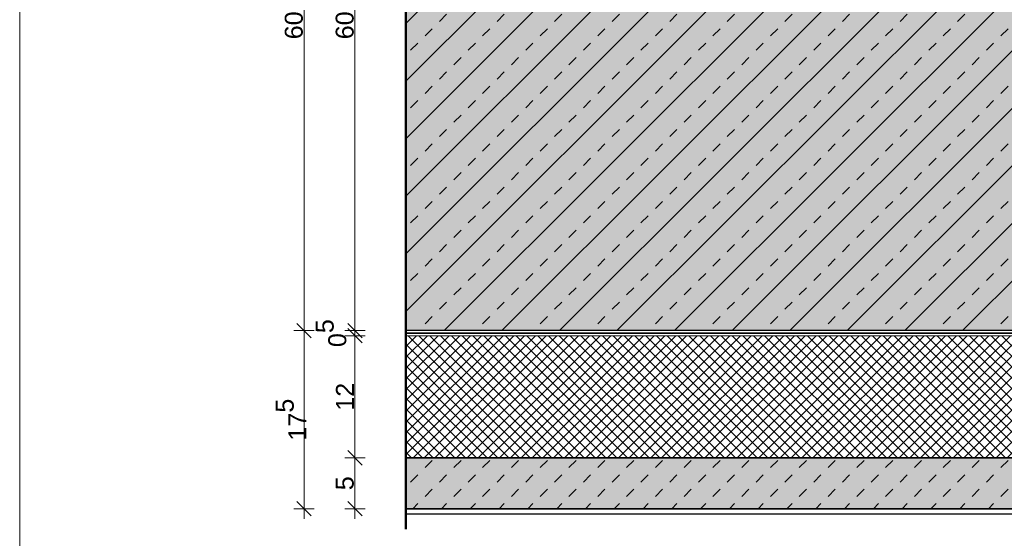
# Model space of a CAD drawing. Header units: metres. Extents: x 0.4 to 30.1, y -10.7 to 8.6.
# Tile 9 of 256: x 4 to 4.967, y -2.035 to -1.526. Entities that reach past the tile are written whole.
import ezdxf

# ---------------------------------------------------------------- set-up
doc = ezdxf.new("R2010")
doc.units = ezdxf.units.M
doc.header["$PDMODE"] = 1
doc.header["$PDSIZE"] = -2
doc.linetypes.add('Dash Style-37', pattern=[2.25, 1, -1.25])
doc.layers.get('0').update_dxf_attribs({"lineweight": 25})
for name, color, linetype, lineweight in [('_Bodenaufbauten 20230510 (2D)', 7, 'Continuous', 9), ('Bemaßung', 7, 'Continuous', 9), ('Keine', 7, 'Continuous', 9)]:
    doc.layers.add(name, color=color, linetype=linetype, lineweight=lineweight)
doc.layers.get('0').freeze()
doc.styles.add('Arial', font='arial.ttf')
doc.dimstyles.new('boris100', dxfattribs={"dimtxt": 17.652669, "dimasz": 0.001414, "dimexe": 0.001, "dimexo": 0.01, "dimgap": 0.0001, "dimtad": 1, "dimdec": 4, "dimtxsty": 'Arial', "dimblk": 'VW_SLASH', "dimblk1": 'VW_SLASH', "dimblk2": 'VW_SLASH', "dimcen": 0, "dimdle": 0.001, "dimadec": 3, "dimazin": 0, "dimtfac": 0.8, "dimtdec": 4, "dimtix": 1, "dimtmove": 0, "dimatfit": 0, "dimldrblk": 'VW_FILLEDARROW', "dimfxl": 0.001, "dimfxlon": 1, "dimfrac": 2, "dimtolj": 1, "dimarcsym": 0})

# ---------------------------------------------------------------- blocks, each defined once
blk = doc.blocks.new('VW_SLASH')
at = {"color": 0, "linetype": 'ByBlock', "lineweight": -2, "transparency": 16777216}
blk.add_line((0.707, 0), (-1, 0), dxfattribs=at)
at = {"color": 0, "linetype": 'Continuous', "lineweight": 20, "transparency": 16777216, "flags": 128}
blk.add_lwpolyline([(0.5, 0.5), (-0.5, -0.5)], dxfattribs=at)
blk = doc.blocks.new('*D49')
at = {"layer": 'Bemaßung', "color": 0, "lineweight": -2}
for p, q in [((4.2894, -1.23109), (4.2694, -1.23109)), ((4.2794, -1.81695), (4.2794, -1.24523)), ((4.2894, -1.83109), (4.2694, -1.83109))]:
    blk.add_line(p, q, dxfattribs=at)
at = {"layer": 'Defpoints', "color": 0}
for p in [(4.2794, -1.23109), (4.3794, -1.23109), (4.3794, -1.83109)]:
    blk.add_point(p, dxfattribs=at)
at = {"layer": 'Bemaßung', "color": 0, "lineweight": -2, "xscale": 0.014138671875, "yscale": 0.014138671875, "zscale": 0.014138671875}
for p, rotation in [((4.2794, -1.23109), 90), ((4.2794, -1.83109), 270)]:
    blk.add_blockref('VW_SLASH', p, dxfattribs=dict(at, rotation=rotation))
at = {"layer": 'Bemaßung', "color": 0, "insert": (4.26939, -1.53109), "char_height": 0.017653, "attachment_point": 5, "rotation": 90, "style": 'Arial'}
blk.add_mtext('\\A1;60', dxfattribs=at)
blk = doc.blocks.new('VW_FILLEDARROW')
at = {"linetype": 'Continuous', "lineweight": 5, "true_color": 0xb9b9b9, "transparency": 16777216}
h = blk.add_hatch(dxfattribs=at)
h.set_pattern_fill('Dämm', color=9, style=0, pattern_type=2)
h.set_pattern_definition([(-45, (0, 0), (0.00053033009, 0.00053033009), []), (-135, (0, 0), (0.00053033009, -0.00053033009), [])])
h.paths.add_polyline_path([(-2.246, 0.602), (0, 0), (-2.246, -0.602)])
at = {"color": 0, "linetype": 'Continuous', "lineweight": 5, "transparency": 16777216, "flags": 128}
blk.add_lwpolyline([(-2.246, 0.602), (0, 0), (-2.246, -0.602)], close=True, dxfattribs=at)
blk = doc.blocks.new('*D50')
at = {"layer": 'Bemaßung', "color": 0, "lineweight": -2}
for p, q in [((4.2894, -1.83109), (4.2694, -1.83109)), ((4.2794, -1.99195), (4.2794, -1.84523)), ((4.2894, -2.00609), (4.2694, -2.00609))]:
    blk.add_line(p, q, dxfattribs=at)
at = {"layer": 'Defpoints', "color": 0}
for p in [(4.2794, -1.83109), (4.3794, -1.83109), (4.3794, -2.00609)]:
    blk.add_point(p, dxfattribs=at)
at = {"layer": 'Bemaßung', "color": 0, "lineweight": -2, "xscale": 0.014138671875, "yscale": 0.014138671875, "zscale": 0.014138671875}
for p, rotation in [((4.2794, -1.83109), 90), ((4.2794, -2.00609), 270)]:
    blk.add_blockref('VW_SLASH', p, dxfattribs=dict(at, rotation=rotation))
at = {"layer": 'Bemaßung', "color": 0, "insert": (4.2666, -1.91859), "char_height": 0.0176527, "attachment_point": 5, "rotation": 90, "style": 'Arial'}
blk.add_mtext('\\A1;17\\S5^ ;', dxfattribs=at)
blk = doc.blocks.new('*D55')
at = {"layer": 'Bemaßung', "color": 0, "lineweight": -2}
for p, q in [((4.3394, -1.23109), (4.3194, -1.23109)), ((4.3294, -1.81695), (4.3294, -1.24523)), ((4.3394, -1.83109), (4.3194, -1.83109))]:
    blk.add_line(p, q, dxfattribs=at)
at = {"layer": 'Defpoints', "color": 0}
for p in [(4.3294, -1.23109), (4.3794, -1.23109), (4.3794, -1.83109)]:
    blk.add_point(p, dxfattribs=at)
at = {"layer": 'Bemaßung', "color": 0, "lineweight": -2, "xscale": 0.014138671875, "yscale": 0.014138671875, "zscale": 0.014138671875}
for p, rotation in [((4.3294, -1.23109), 90), ((4.3294, -1.83109), 270)]:
    blk.add_blockref('VW_SLASH', p, dxfattribs=dict(at, rotation=rotation))
at = {"layer": 'Bemaßung', "color": 0, "insert": (4.31939, -1.53109), "char_height": 0.017653, "attachment_point": 5, "rotation": 90, "style": 'Arial'}
blk.add_mtext('\\A1;60', dxfattribs=at)
blk = doc.blocks.new('*D56')
at = {"layer": 'Bemaßung', "color": 0, "lineweight": -2}
for p, q in [((4.3294, -1.81695), (4.3294, -1.80281)), ((4.3394, -1.83109), (4.3194, -1.83109)), ((4.3394, -1.83609), (4.3194, -1.83609)), ((4.3294, -1.83609), (4.3294, -1.83109)), ((4.3294, -1.85023), (4.3294, -1.86437))]:
    blk.add_line(p, q, dxfattribs=at)
at = {"layer": 'Defpoints', "color": 0}
for p in [(4.3294, -1.83109), (4.3794, -1.83109), (4.3794, -1.83609)]:
    blk.add_point(p, dxfattribs=at)
at = {"layer": 'Bemaßung', "color": 0, "lineweight": -2, "xscale": 0.014138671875, "yscale": 0.014138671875, "zscale": 0.014138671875}
for p, rotation in [((4.3294, -1.83109), 270), ((4.3294, -1.83609), 90)]:
    blk.add_blockref('VW_SLASH', p, dxfattribs=dict(at, rotation=rotation))
at = {"layer": 'Bemaßung', "color": 0, "insert": (4.30595, -1.83359), "char_height": 0.0176527, "attachment_point": 5, "rotation": 90, "style": 'Arial'}
blk.add_mtext('\\A1;0\\S5^ ;', dxfattribs=at)
blk = doc.blocks.new('*D57')
at = {"layer": 'Bemaßung', "color": 0, "lineweight": -2}
for p, q in [((4.3394, -1.83609), (4.3194, -1.83609)), ((4.3294, -1.94195), (4.3294, -1.85023)), ((4.3394, -1.95609), (4.3194, -1.95609))]:
    blk.add_line(p, q, dxfattribs=at)
at = {"layer": 'Defpoints', "color": 0}
for p in [(4.3294, -1.83609), (4.3794, -1.83609), (4.3794, -1.95609)]:
    blk.add_point(p, dxfattribs=at)
at = {"layer": 'Bemaßung', "color": 0, "lineweight": -2, "xscale": 0.014138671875, "yscale": 0.014138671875, "zscale": 0.014138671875}
for p, rotation in [((4.3294, -1.83609), 90), ((4.3294, -1.95609), 270)]:
    blk.add_blockref('VW_SLASH', p, dxfattribs=dict(at, rotation=rotation))
at = {"layer": 'Bemaßung', "color": 0, "insert": (4.31954, -1.89609), "char_height": 0.017653, "attachment_point": 5, "rotation": 90, "style": 'Arial'}
blk.add_mtext('\\A1;12', dxfattribs=at)
blk = doc.blocks.new('*D58')
at = {"layer": 'Bemaßung', "color": 0, "lineweight": -2}
for p, q in [((4.3394, -1.95609), (4.3194, -1.95609)), ((4.3294, -1.99195), (4.3294, -1.97023)), ((4.3394, -2.00609), (4.3194, -2.00609))]:
    blk.add_line(p, q, dxfattribs=at)
at = {"layer": 'Defpoints', "color": 0}
for p in [(4.3294, -1.95609), (4.3794, -1.95609), (4.3794, -2.00609)]:
    blk.add_point(p, dxfattribs=at)
at = {"layer": 'Bemaßung', "color": 0, "lineweight": -2, "xscale": 0.014138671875, "yscale": 0.014138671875, "zscale": 0.014138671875}
for p, rotation in [((4.3294, -1.95609), 90), ((4.3294, -2.00609), 270)]:
    blk.add_blockref('VW_SLASH', p, dxfattribs=dict(at, rotation=rotation))
at = {"layer": 'Bemaßung', "color": 0, "insert": (4.31942, -1.98109), "char_height": 0.017653, "attachment_point": 5, "rotation": 90, "style": 'Arial'}
blk.add_mtext('\\A1;5', dxfattribs=at)
blk = doc.blocks.new('Bodenaufbauten 20230510 (2D)')
at = {"layer": 'Keine', "linetype": 'Continuous', "lineweight": 0, "transparency": 33554687}
for points in [[(4.3794, -1.23109), (5.6294, -1.23109), (5.6294, -1.83109), (4.3794, -1.83109)], [(4.3794, -1.95609), (4.3794, -2.00609), (5.6294, -2.00609), (5.6294, -1.95609)]]:
    blk.add_hatch(color=9, dxfattribs=at).paths.add_polyline_path(points)
at = {"layer": 'Keine', "linetype": 'Continuous', "lineweight": 13, "transparency": 33554687}
h = blk.add_hatch(dxfattribs=at)
h.set_pattern_fill('Stahlbeton-M1_10', color=250, style=0, pattern_type=2)
h.set_pattern_definition([(45, (0, 0), (0.02828427, -0.02828427), [0.01, -0.01])])
h.paths.add_polyline_path([(4.3794, -1.23109), (5.6294, -1.23109), (5.6294, -1.83109), (4.3794, -1.83109)])
h = blk.add_hatch(dxfattribs=at)
h.set_pattern_fill('Stahlbeton-M1_10-1', color=251, style=0, pattern_type=2)
h.set_pattern_definition([(-135, (0.012426, -0.013254), (0.02828427, -0.02828427), [])])
h.paths.add_polyline_path([(4.3794, -1.23109), (5.6294, -1.23109), (5.6294, -1.83109), (4.3794, -1.83109)])
at = {"layer": 'Keine', "linetype": 'Continuous', "lineweight": 5, "true_color": 0xb9b9b9, "transparency": 33554687}
h = blk.add_hatch(dxfattribs=at)
h.set_pattern_fill('Dämm', color=9, style=0, pattern_type=2)
h.set_pattern_definition([(-45, (0, 0), (0.005303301, 0.005303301), []), (-135, (0, 0), (0.005303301, -0.005303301), [])])
h.paths.add_polyline_path([(4.3794, -1.83609), (4.3794, -1.95609), (5.6294, -1.95609), (5.6294, -1.83609)])
at = {"layer": 'Keine', "linetype": 'Continuous', "lineweight": 13, "transparency": 33554687}
h = blk.add_hatch(dxfattribs=at)
h.set_pattern_fill('unbew_ Beton-M1_10', color=251, style=0, pattern_type=2)
h.set_pattern_definition([(45, (0.014142, 0.014142), (0.02828427, -0.02828427), [0.01, -0.01]), (45, (0.014142, -0.014142), (0.02828427, -0.02828427), [0.01, -0.01])])
h.paths.add_polyline_path([(4.3794, -1.95609), (4.3794, -2.00609), (5.6294, -2.00609), (5.6294, -1.95609)])
at = {"layer": 'Keine', "color": 7, "linetype": 'Dash Style-37', "lineweight": 25, "transparency": 33554687}
blk.add_line((4.3794, -2.01109), (5.6294, -2.01109), dxfattribs=at)
at = {"layer": 'Keine', "color": 7, "linetype": 'Continuous', "lineweight": 35, "transparency": 33554687, "flags": 128}
for points in [[(4.3794, -1.23109), (5.6294, -1.23109), (5.6294, -1.83109), (4.3794, -1.83109)], [(4.3794, -1.95609), (4.3794, -2.00609), (5.6294, -2.00609), (5.6294, -1.95609)]]:
    blk.add_lwpolyline(points, close=True, dxfattribs=at)
at = {"layer": 'Keine', "color": 7, "linetype": 'Continuous', "lineweight": 9, "transparency": 33554687, "flags": 128}
blk.add_lwpolyline([(4.3794, -1.83609), (4.3794, -1.95609), (5.6294, -1.95609), (5.6294, -1.83609)], close=True, dxfattribs=at)
at = {"layer": 'Bemaßung'}
dim = blk.add_linear_dim(base=(4.3294, -1.95609), p1=(4.3794, -2.00609), p2=(4.3794, -1.95609), angle=270, text='5', dimstyle='boris100', override={"dimtxt": 0.017653, "dimasz": 0.014139, "dimexe": 0.01, "dimgap": 0.001, "dimdec": 3, "dimpost": '<>', "dimtxsty": 'Arial', "dimdle": 0.01, "dimtmove": 2, "dimfxl": 0.01}, dxfattribs=at)
dim.commit()
dim.dimension.update_dxf_attribs({"geometry": '*D58', "text_midpoint": (4.31942, -1.98109)})
at = {"color": 255, "linetype": 'Continuous', "lineweight": 9, "transparency": 33554687}
blk.add_wipeout([(4.3794, -1.83109), (5.6294, -1.83109), (5.6294, -1.83609), (4.3794, -1.83609)], dxfattribs=at).dxf.layer = 'Keine'
at = {"layer": 'Keine', "color": 255, "lineweight": 50}
blk.add_line((4.3794, -1.03109), (4.3794, -2.02609), dxfattribs=at)
at = {"layer": 'Keine', "color": 7, "linetype": 'Dash Style-37', "lineweight": 35, "transparency": 33554687}
blk.add_line((4.3794, -1.83359), (5.6294, -1.83359), dxfattribs=at)
at = {"layer": 'Keine', "color": 255, "flags": 128}
blk.add_lwpolyline([(4, -0.6), (6, -0.6), (6, -3), (4, -3)], close=True, dxfattribs=at)
at = {"layer": 'Keine', "color": 7, "linetype": 'Continuous', "lineweight": 9, "transparency": 33554687, "flags": 128}
blk.add_lwpolyline([(4.3794, -1.83109), (5.6294, -1.83109), (5.6294, -1.83609), (4.3794, -1.83609)], close=True, dxfattribs=at)
at = {"layer": 'Bemaßung'}
for base, p1, p2, text, override, picture, middle in [((4.2794, -1.23109), (4.3794, -1.83109), (4.3794, -1.23109), '60', {"dimtxt": 0.017653, "dimasz": 0.014139, "dimexe": 0.01, "dimgap": 0.001, "dimpost": '<>', "dimtxsty": 'Arial', "dimdle": 0.01, "dimtmove": 2, "dimfxl": 0.01}, '*D49', (4.26939, -1.53109)), ((4.3294, -1.23109), (4.3794, -1.83109), (4.3794, -1.23109), '60', {"dimtxt": 0.017653, "dimasz": 0.014139, "dimexe": 0.01, "dimgap": 0.001, "dimdec": 3, "dimpost": '<>', "dimtxsty": 'Arial', "dimdle": 0.01, "dimtmove": 2, "dimfxl": 0.01}, '*D55', (4.31939, -1.53109)), ((4.3294, -1.83109), (4.3794, -1.83609), (4.3794, -1.83109), '0\\S5^ ;', {"dimtxt": 0.017653, "dimasz": 0.014139, "dimexe": 0.01, "dimgap": 0.001, "dimdec": 3, "dimpost": '<>', "dimtxsty": 'Arial', "dimdle": 0.01, "dimtix": 0, "dimtmove": 2, "dimfxl": 0.01}, '*D56', (4.30595, -1.83359)), ((4.2794, -1.83109), (4.3794, -2.00609), (4.3794, -1.83109), '17\\S5^ ;', {"dimtxt": 0.017653, "dimasz": 0.014139, "dimexe": 0.01, "dimgap": 0.001, "dimpost": '<>', "dimtxsty": 'Arial', "dimdle": 0.01, "dimtmove": 2, "dimfxl": 0.01}, '*D50', (4.2666, -1.91859)), ((4.3294, -1.83609), (4.3794, -1.95609), (4.3794, -1.83609), '12', {"dimtxt": 0.017653, "dimasz": 0.014139, "dimexe": 0.01, "dimgap": 0.001, "dimdec": 3, "dimpost": '<>', "dimtxsty": 'Arial', "dimdle": 0.01, "dimtmove": 2, "dimfxl": 0.01}, '*D57', (4.31954, -1.89609))]:
    dim = blk.add_linear_dim(base=base, p1=p1, p2=p2, angle=270, text=text, dimstyle='boris100', override=override, dxfattribs=at)
    dim.commit()
    dim.dimension.update_dxf_attribs({"geometry": picture, "text_midpoint": middle})

msp = doc.modelspace()

# ---------------------------------------------------------------- block references
at = {"layer": '_Bodenaufbauten 20230510 (2D)'}
msp.add_blockref('Bodenaufbauten 20230510 (2D)', (0, 0), dxfattribs=at)

doc.saveas('drawing.dxf')
